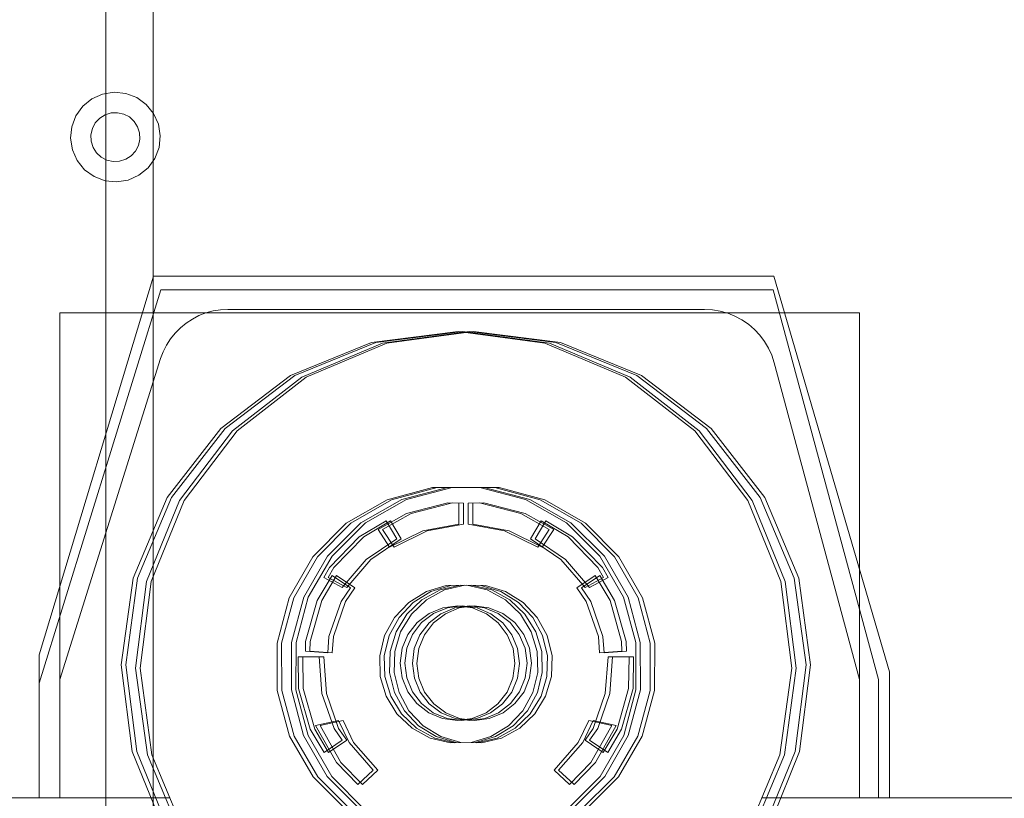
# Model space of a CAD drawing. Header units: metres. Extents: x 1314 to 1415, y -87 to -52.
# Tile 34 of 256: x 1326.73 to 1328.08, y -81.01 to -79.95. Entities that reach past the tile are written whole.
import ezdxf

# ---------------------------------------------------------------- set-up
doc = ezdxf.new("R2010")
doc.units = ezdxf.units.M
doc.header["$PDMODE"] = 65
doc.linetypes.add('AUSGEZOGEN', pattern=[0])
for name, color, linetype, lineweight in [('XR$2$Ansicht', 1, 'AUSGEZOGEN', 50), ('XR$2$Möblierung', 4, 'AUSGEZOGEN', 13), ('XR$2$Wand', 1, 'AUSGEZOGEN', 50), ('XR$3$Maßlinie 1_50', 7, 'AUSGEZOGEN', 25)]:
    doc.layers.add(name, color=color, linetype=linetype, lineweight=lineweight)
doc.styles.add('ARIAL', font='arial.ttf')
doc.dimstyles.new('DIMSTYLE_12', dxfattribs={"dimtxt": 0.175, "dimasz": 0.15, "dimexe": 0, "dimexo": 0, "dimgap": 0.0875, "dimtad": 2, "dimrnd": 0.005, "dimzin": 4, "dimdsep": 46, "dimtxsty": 'ARIAL', "dimblk1": 'ALL_ML_KREIS', "dimblk2": 'ALL_ML_KREIS', "dimsah": 1, "dimcen": 0, "dimclrd": 3, "dimclre": 3, "dimclrt": 3, "dimadec": 0, "dimazin": 0, "dimtfac": 1, "dimtdec": 0, "dimtix": 1, "dimtmove": 2, "dimatfit": 3, "dimfxl": 0, "dimtzin": 0, "dimlwd": 0, "dimlwe": 25, "dimarcsym": 0})
doc.dimstyles.new('DIMSTYLE_9', dxfattribs={"dimtxt": 0.125, "dimasz": 0.15, "dimexe": 0, "dimexo": 0, "dimgap": 0.0625, "dimtad": 2, "dimrnd": 0.005, "dimzin": 4, "dimdsep": 46, "dimtxsty": 'ARIAL', "dimblk1": 'ALL_ML_KREIS', "dimblk2": 'ALL_ML_KREIS', "dimsah": 1, "dimcen": 0, "dimclrd": 3, "dimclre": 3, "dimclrt": 3, "dimadec": 0, "dimazin": 0, "dimtfac": 1, "dimtdec": 0, "dimtix": 1, "dimtmove": 2, "dimatfit": 3, "dimfxl": 0, "dimtzin": 0, "dimlwd": 0, "dimlwe": 25, "dimarcsym": 0})

# ---------------------------------------------------------------- blocks, each defined once
blk = doc.blocks.new('COMPLEXOBJECT_2')
at = {"layer": 'XR$2$Möblierung', "color": 52, "linetype": 'AUSGEZOGEN', "lineweight": 13, "transparency": 33554687}
for p, q in [((1326.8474, -80.0477), (1326.8327, -80.0542)), ((1326.8632, -80.0451), (1326.8474, -80.0477)), ((1326.8792, -80.0468), (1326.8632, -80.0451)), ((1326.8942, -80.0525), (1326.8792, -80.0468)), ((1326.8203, -80.0644), (1326.8109, -80.0774)), ((1326.8327, -80.0542), (1326.8203, -80.0644)), ((1326.9072, -80.0619), (1326.8942, -80.0525)), ((1326.9173, -80.0743), (1326.9072, -80.0619)), ((1326.8109, -80.0774), (1326.8052, -80.0924)), ((1326.8509, -80.0762), (1326.8435, -80.0809)), ((1326.8592, -80.0735), (1326.8509, -80.0762)), ((1326.868, -80.0732), (1326.8592, -80.0735)), ((1326.8765, -80.0751), (1326.868, -80.0732)), ((1326.8843, -80.0791), (1326.8765, -80.0751)), ((1326.9239, -80.089), (1326.9173, -80.0743)), ((1326.8375, -80.0873), (1326.8335, -80.0951)), ((1326.8435, -80.0809), (1326.8375, -80.0873)), ((1326.8907, -80.0851), (1326.8843, -80.0791)), ((1326.8954, -80.0925), (1326.8907, -80.0851)), ((1326.9264, -80.1048), (1326.9239, -80.089)), ((1326.8052, -80.0924), (1326.8035, -80.1083)), ((1326.8335, -80.0951), (1326.8316, -80.1036)), ((1326.8316, -80.1036), (1326.832, -80.1123)), ((1326.898, -80.1008), (1326.8954, -80.0925)), ((1326.8984, -80.1095), (1326.898, -80.1008)), ((1326.9248, -80.1208), (1326.9264, -80.1048)), ((1326.8035, -80.1083), (1326.8061, -80.1242)), ((1326.832, -80.1123), (1326.8346, -80.1207)), ((1326.8924, -80.1258), (1326.8965, -80.1181)), ((1326.8965, -80.1181), (1326.8984, -80.1095)), ((1326.8061, -80.1242), (1326.8127, -80.1388)), ((1326.8346, -80.1207), (1326.8393, -80.1281)), ((1326.8393, -80.1281), (1326.8457, -80.134)), ((1326.8865, -80.1323), (1326.8924, -80.1258)), ((1326.9191, -80.1358), (1326.9248, -80.1208)), ((1326.8127, -80.1388), (1326.8228, -80.1513)), ((1326.8457, -80.134), (1326.8535, -80.1381)), ((1326.8535, -80.1381), (1326.862, -80.14)), ((1326.862, -80.14), (1326.8708, -80.1396)), ((1326.8708, -80.1396), (1326.8791, -80.137)), ((1326.8791, -80.137), (1326.8865, -80.1323)), ((1326.9097, -80.1488), (1326.9191, -80.1358)), ((1326.8228, -80.1513), (1326.8358, -80.1607)), ((1326.8826, -80.1655), (1326.8972, -80.1589)), ((1326.8972, -80.1589), (1326.9097, -80.1488)), ((1326.8358, -80.1607), (1326.8508, -80.1664)), ((1326.8508, -80.1664), (1326.8667, -80.168)), ((1326.8667, -80.168), (1326.8826, -80.1655)), ((1326.9174, -80.2974), (1326.7604, -80.8162)), ((1327.7668, -80.2974), (1326.9174, -80.2974)), ((1327.9251, -80.8391), (1327.7668, -80.2974)), ((1326.9274, -80.3157), (1326.7604, -80.8548)), ((1327.7656, -80.3157), (1326.9274, -80.3157)), ((1326.9274, -80.3157), (1326.9665, -80.3157)), ((1326.9665, -80.3157), (1327.7656, -80.3157)), ((1327.91, -80.8497), (1327.7656, -80.3157)), ((1326.7889, -80.8497), (1326.7889, -80.3476)), ((1327.8841, -80.3476), (1326.7889, -80.3476)), ((1326.7889, -80.3476), (1326.7889, -81.0117)), ((1326.989, -80.3476), (1326.9795, -80.3512)), ((1326.9988, -80.3449), (1326.989, -80.3476)), ((1327.0088, -80.3433), (1326.9988, -80.3449)), ((1327.019, -80.3428), (1327.0088, -80.3433)), ((1327.6718, -80.3428), (1327.019, -80.3428)), ((1327.6825, -80.3433), (1327.6718, -80.3428)), ((1327.6931, -80.3451), (1327.6825, -80.3433)), ((1327.7035, -80.348), (1327.6931, -80.3451)), ((1327.8841, -80.8497), (1327.8841, -80.3476)), ((1327.8841, -81.0117), (1327.8841, -80.3476)), ((1326.9704, -80.3559), (1326.9619, -80.3614)), ((1326.9795, -80.3512), (1326.9704, -80.3559)), ((1327.7135, -80.352), (1327.7035, -80.348)), ((1327.723, -80.3571), (1327.7135, -80.352)), ((1327.7318, -80.3631), (1327.723, -80.3571)), ((1326.9541, -80.3679), (1326.9469, -80.3751)), ((1326.9619, -80.3614), (1326.9541, -80.3679)), ((1327.2156, -80.388), (1327.3345, -80.373)), ((1327.3407, -80.373), (1327.2218, -80.388)), ((1327.3493, -80.373), (1327.2306, -80.3892)), ((1327.3555, -80.373), (1327.2368, -80.3892)), ((1327.3345, -80.373), (1327.4532, -80.3892)), ((1327.4594, -80.3892), (1327.3407, -80.373)), ((1327.4682, -80.388), (1327.3493, -80.373)), ((1327.4744, -80.388), (1327.3555, -80.373)), ((1327.74, -80.3701), (1327.7318, -80.3631)), ((1327.7474, -80.378), (1327.74, -80.3701)), ((1326.9406, -80.3831), (1326.9351, -80.3916)), ((1326.9469, -80.3751), (1326.9406, -80.3831)), ((1327.1046, -80.4333), (1327.2156, -80.388)), ((1327.2218, -80.388), (1327.1108, -80.4333)), ((1327.5792, -80.4333), (1327.4682, -80.388)), ((1327.5854, -80.4333), (1327.4744, -80.388)), ((1327.7538, -80.3865), (1327.7474, -80.378)), ((1327.7593, -80.3958), (1327.7538, -80.3865)), ((1326.9306, -80.4007), (1326.927, -80.4102)), ((1326.9351, -80.3916), (1326.9306, -80.4007)), ((1327.2306, -80.3892), (1327.1201, -80.4357)), ((1327.2368, -80.3892), (1327.1263, -80.4357)), ((1327.4532, -80.3892), (1327.5637, -80.4357)), ((1327.5699, -80.4357), (1327.4594, -80.3892)), ((1327.7638, -80.4056), (1327.7593, -80.3958)), ((1326.927, -80.4102), (1326.7889, -80.8497)), ((1327.7671, -80.4158), (1327.7638, -80.4056)), ((1327.8841, -80.8497), (1327.7671, -80.4158)), ((1327.0092, -80.5058), (1327.1046, -80.4333)), ((1327.1108, -80.4333), (1327.0154, -80.5058)), ((1327.1201, -80.4357), (1327.0254, -80.5091)), ((1327.1263, -80.4357), (1327.0316, -80.5091)), ((1327.5637, -80.4357), (1327.6584, -80.5091)), ((1327.6646, -80.5091), (1327.5699, -80.4357)), ((1327.6746, -80.5058), (1327.5792, -80.4333)), ((1327.6808, -80.5058), (1327.5854, -80.4333)), ((1326.9357, -80.6005), (1327.0092, -80.5058)), ((1327.0154, -80.5058), (1326.9419, -80.6005)), ((1327.0254, -80.5091), (1326.9529, -80.6046)), ((1327.0316, -80.5091), (1326.9591, -80.6046)), ((1327.6584, -80.5091), (1327.7309, -80.6046)), ((1327.7371, -80.6046), (1327.6646, -80.5091)), ((1327.7481, -80.6005), (1327.6746, -80.5058)), ((1327.7543, -80.6005), (1327.6808, -80.5058)), ((1327.2994, -80.5866), (1327.237, -80.6034)), ((1327.2432, -80.6034), (1327.3056, -80.5866)), ((1327.2573, -80.6031), (1327.3198, -80.5865)), ((1327.326, -80.5865), (1327.2635, -80.6031)), ((1327.364, -80.5865), (1327.2994, -80.5866)), ((1327.3056, -80.5866), (1327.3702, -80.5865)), ((1327.3198, -80.5865), (1327.3844, -80.5866)), ((1327.3906, -80.5866), (1327.326, -80.5865)), ((1327.4265, -80.6031), (1327.364, -80.5865)), ((1327.3702, -80.5865), (1327.4327, -80.6031)), ((1327.3844, -80.5866), (1327.4468, -80.6034)), ((1327.453, -80.6034), (1327.3906, -80.5866)), ((1326.8893, -80.711), (1326.9357, -80.6005)), ((1326.9419, -80.6005), (1326.8955, -80.711)), ((1327.237, -80.6034), (1327.181, -80.6358)), ((1327.1872, -80.6358), (1327.2432, -80.6034)), ((1327.2012, -80.6353), (1327.2573, -80.6031)), ((1327.2635, -80.6031), (1327.2074, -80.6353)), ((1327.4826, -80.6353), (1327.4265, -80.6031)), ((1327.4327, -80.6031), (1327.4888, -80.6353)), ((1327.4468, -80.6034), (1327.5028, -80.6358)), ((1327.509, -80.6358), (1327.453, -80.6034)), ((1327.7945, -80.711), (1327.7481, -80.6005)), ((1327.8007, -80.711), (1327.7543, -80.6005)), ((1326.9529, -80.6046), (1326.9076, -80.7155)), ((1326.9591, -80.6046), (1326.9138, -80.7155)), ((1327.3204, -80.6079), (1327.2638, -80.6223)), ((1327.27, -80.6223), (1327.3266, -80.6079)), ((1327.3355, -80.6081), (1327.3204, -80.6079)), ((1327.3266, -80.6079), (1327.3417, -80.6081)), ((1327.3355, -80.6369), (1327.3355, -80.6081)), ((1327.3417, -80.6081), (1327.3417, -80.6369)), ((1327.3483, -80.6081), (1327.3634, -80.6079)), ((1327.3483, -80.6369), (1327.3483, -80.6081)), ((1327.3696, -80.6079), (1327.3545, -80.6081)), ((1327.3545, -80.6081), (1327.3545, -80.6369)), ((1327.3634, -80.6079), (1327.42, -80.6223)), ((1327.4262, -80.6223), (1327.3696, -80.6079)), ((1327.7309, -80.6046), (1327.7762, -80.7155)), ((1327.7824, -80.7155), (1327.7371, -80.6046)), ((1327.2638, -80.6223), (1327.2247, -80.6442)), ((1327.2309, -80.6442), (1327.27, -80.6223)), ((1327.42, -80.6223), (1327.4591, -80.6442)), ((1327.4653, -80.6442), (1327.4262, -80.6223)), ((1327.181, -80.6358), (1327.1354, -80.6816)), ((1327.1416, -80.6816), (1327.1872, -80.6358)), ((1327.1554, -80.681), (1327.2012, -80.6353)), ((1327.2074, -80.6353), (1327.1617, -80.681)), ((1327.1988, -80.6543), (1327.2356, -80.6324)), ((1327.2418, -80.6324), (1327.205, -80.6543)), ((1327.2247, -80.6442), (1327.2405, -80.6683)), ((1327.2467, -80.6683), (1327.2309, -80.6442)), ((1327.2356, -80.6324), (1327.2503, -80.6571)), ((1327.2565, -80.6571), (1327.2418, -80.6324)), ((1327.2859, -80.6463), (1327.3355, -80.6369)), ((1327.3417, -80.6369), (1327.2921, -80.6463)), ((1327.3979, -80.6463), (1327.3483, -80.6369)), ((1327.3545, -80.6369), (1327.4041, -80.6463)), ((1327.4482, -80.6324), (1327.4335, -80.6571)), ((1327.4397, -80.6571), (1327.4544, -80.6324)), ((1327.4591, -80.6442), (1327.4433, -80.6683)), ((1327.485, -80.6543), (1327.4482, -80.6324)), ((1327.4495, -80.6683), (1327.4653, -80.6442)), ((1327.4544, -80.6324), (1327.4912, -80.6543)), ((1327.5283, -80.681), (1327.4826, -80.6353)), ((1327.4888, -80.6353), (1327.5346, -80.681)), ((1327.5028, -80.6358), (1327.5484, -80.6816)), ((1327.5546, -80.6816), (1327.509, -80.6358)), ((1327.1581, -80.6961), (1327.1988, -80.6543)), ((1327.205, -80.6543), (1327.1643, -80.6961)), ((1327.2503, -80.6571), (1327.2086, -80.6855)), ((1327.2148, -80.6855), (1327.2565, -80.6571)), ((1327.2405, -80.6683), (1327.2859, -80.6463)), ((1327.2921, -80.6463), (1327.2467, -80.6683)), ((1327.4433, -80.6683), (1327.3979, -80.6463)), ((1327.4041, -80.6463), (1327.4495, -80.6683)), ((1327.4335, -80.6571), (1327.4752, -80.6855)), ((1327.4814, -80.6855), (1327.4397, -80.6571)), ((1327.5257, -80.6961), (1327.485, -80.6543)), ((1327.4912, -80.6543), (1327.5319, -80.6961)), ((1327.1354, -80.6816), (1327.1031, -80.7377)), ((1327.1094, -80.7377), (1327.1416, -80.6816)), ((1327.123, -80.7369), (1327.1554, -80.681)), ((1327.1617, -80.681), (1327.1292, -80.7369)), ((1327.5608, -80.7369), (1327.5283, -80.681)), ((1327.5346, -80.681), (1327.567, -80.7369)), ((1327.5484, -80.6816), (1327.5807, -80.7377)), ((1327.5869, -80.7377), (1327.5546, -80.6816)), ((1327.1503, -80.71), (1327.1581, -80.6961)), ((1327.1643, -80.6961), (1327.1565, -80.71)), ((1327.2086, -80.6855), (1327.1756, -80.7237)), ((1327.1818, -80.7237), (1327.2148, -80.6855)), ((1327.4752, -80.6855), (1327.5082, -80.7237)), ((1327.5144, -80.7237), (1327.4814, -80.6855)), ((1327.5335, -80.71), (1327.5257, -80.6961)), ((1327.5319, -80.6961), (1327.5397, -80.71)), ((1326.873, -80.8297), (1326.8893, -80.711)), ((1326.8955, -80.711), (1326.8792, -80.8297)), ((1327.1618, -80.7071), (1327.1413, -80.7416)), ((1327.1475, -80.7416), (1327.168, -80.7071)), ((1327.1756, -80.7237), (1327.1503, -80.71)), ((1327.1565, -80.71), (1327.1818, -80.7237)), ((1327.1868, -80.7241), (1327.1618, -80.7071)), ((1327.168, -80.7071), (1327.193, -80.7241)), ((1327.497, -80.7241), (1327.522, -80.7071)), ((1327.5282, -80.7071), (1327.5032, -80.7241)), ((1327.5082, -80.7237), (1327.5335, -80.71)), ((1327.5397, -80.71), (1327.5144, -80.7237)), ((1327.522, -80.7071), (1327.5425, -80.7416)), ((1327.5282, -80.7071), (1327.5487, -80.7416)), ((1327.8108, -80.8297), (1327.7945, -80.711)), ((1327.817, -80.8297), (1327.8007, -80.711)), ((1326.9076, -80.7155), (1326.8926, -80.8344)), ((1326.9138, -80.7155), (1326.8988, -80.8344)), ((1327.174, -80.743), (1327.1868, -80.7241)), ((1327.193, -80.7241), (1327.1802, -80.743)), ((1327.291, -80.7293), (1327.3182, -80.7212)), ((1327.3244, -80.7212), (1327.2972, -80.7293)), ((1327.3372, -80.7205), (1327.3096, -80.7271)), ((1327.3159, -80.7271), (1327.3435, -80.7205)), ((1327.3182, -80.7212), (1327.3465, -80.7205)), ((1327.3528, -80.7205), (1327.3244, -80.7212)), ((1327.3656, -80.7212), (1327.3372, -80.7205)), ((1327.3435, -80.7205), (1327.3718, -80.7212)), ((1327.3465, -80.7205), (1327.3741, -80.7271)), ((1327.3804, -80.7271), (1327.3528, -80.7205)), ((1327.3928, -80.7293), (1327.3656, -80.7212)), ((1327.3718, -80.7212), (1327.3991, -80.7293)), ((1327.5098, -80.743), (1327.497, -80.7241)), ((1327.5032, -80.7241), (1327.5161, -80.743)), ((1327.7762, -80.7155), (1327.7912, -80.8344)), ((1327.7974, -80.8344), (1327.7824, -80.7155)), ((1327.1031, -80.7377), (1327.0865, -80.8001)), ((1327.0927, -80.8001), (1327.1094, -80.7377)), ((1327.1062, -80.7993), (1327.123, -80.7369)), ((1327.1292, -80.7369), (1327.1124, -80.7993)), ((1327.2667, -80.7441), (1327.291, -80.7293)), ((1327.2972, -80.7293), (1327.273, -80.7441)), ((1327.3096, -80.7271), (1327.2847, -80.7407)), ((1327.2909, -80.7407), (1327.3159, -80.7271)), ((1327.3741, -80.7271), (1327.3991, -80.7407)), ((1327.4053, -80.7407), (1327.3804, -80.7271)), ((1327.417, -80.7441), (1327.3928, -80.7293)), ((1327.3991, -80.7293), (1327.4233, -80.7441)), ((1327.5776, -80.7993), (1327.5608, -80.7369)), ((1327.567, -80.7369), (1327.5838, -80.7993)), ((1327.5807, -80.7377), (1327.5973, -80.8001)), ((1327.6035, -80.8001), (1327.5869, -80.7377)), ((1327.1413, -80.7416), (1327.1255, -80.7978)), ((1327.1317, -80.7978), (1327.1475, -80.7416)), ((1327.1574, -80.7907), (1327.174, -80.743)), ((1327.1802, -80.743), (1327.1636, -80.7907)), ((1327.2472, -80.7647), (1327.2667, -80.7441)), ((1327.273, -80.7441), (1327.2534, -80.7647)), ((1327.2847, -80.7407), (1327.2641, -80.7602)), ((1327.2703, -80.7602), (1327.2909, -80.7407)), ((1327.3135, -80.7516), (1327.2945, -80.7594)), ((1327.3007, -80.7594), (1327.3197, -80.7516)), ((1327.3297, -80.7517), (1327.3107, -80.7596)), ((1327.3338, -80.749), (1327.3135, -80.7516)), ((1327.3359, -80.7517), (1327.317, -80.7596)), ((1327.3197, -80.7516), (1327.34, -80.749)), ((1327.35, -80.749), (1327.3297, -80.7517)), ((1327.3541, -80.7517), (1327.3338, -80.749)), ((1327.3562, -80.749), (1327.3359, -80.7517)), ((1327.34, -80.749), (1327.3603, -80.7517)), ((1327.3703, -80.7516), (1327.35, -80.749)), ((1327.3731, -80.7596), (1327.3541, -80.7517)), ((1327.3765, -80.7516), (1327.3562, -80.749)), ((1327.3603, -80.7517), (1327.3793, -80.7596)), ((1327.3893, -80.7594), (1327.3703, -80.7516)), ((1327.3955, -80.7594), (1327.3765, -80.7516)), ((1327.3991, -80.7407), (1327.4197, -80.7602)), ((1327.4259, -80.7602), (1327.4053, -80.7407)), ((1327.4366, -80.7647), (1327.417, -80.7441)), ((1327.4233, -80.7441), (1327.4428, -80.7647)), ((1327.5264, -80.7907), (1327.5098, -80.743)), ((1327.5161, -80.743), (1327.5326, -80.7907)), ((1327.5425, -80.7416), (1327.5583, -80.7978)), ((1327.5645, -80.7978), (1327.5487, -80.7416)), ((1327.2337, -80.7896), (1327.2472, -80.7647)), ((1327.2534, -80.7647), (1327.2399, -80.7896)), ((1327.2641, -80.7602), (1327.2493, -80.7844)), ((1327.2555, -80.7844), (1327.2703, -80.7602)), ((1327.2945, -80.7594), (1327.2782, -80.7718)), ((1327.2844, -80.7718), (1327.3007, -80.7594)), ((1327.3107, -80.7596), (1327.2945, -80.7721)), ((1327.317, -80.7596), (1327.3007, -80.7721)), ((1327.3893, -80.7721), (1327.3731, -80.7596)), ((1327.3793, -80.7596), (1327.3955, -80.7721)), ((1327.4056, -80.7718), (1327.3893, -80.7594)), ((1327.4118, -80.7718), (1327.3955, -80.7594)), ((1327.4197, -80.7602), (1327.4345, -80.7844)), ((1327.4407, -80.7844), (1327.4259, -80.7602)), ((1327.4501, -80.7896), (1327.4366, -80.7647)), ((1327.4428, -80.7647), (1327.4564, -80.7896)), ((1327.2782, -80.7718), (1327.2657, -80.788)), ((1327.2719, -80.788), (1327.2844, -80.7718)), ((1327.2945, -80.7721), (1327.2821, -80.7884)), ((1327.3007, -80.7721), (1327.2883, -80.7884)), ((1327.4017, -80.7884), (1327.3893, -80.7721)), ((1327.3955, -80.7721), (1327.4079, -80.7884)), ((1327.4181, -80.788), (1327.4056, -80.7718)), ((1327.4243, -80.788), (1327.4118, -80.7718)), ((1327.1557, -80.8132), (1327.1574, -80.7907)), ((1327.1636, -80.7907), (1327.1619, -80.8132)), ((1327.227, -80.8172), (1327.2337, -80.7896)), ((1327.2399, -80.7896), (1327.2332, -80.8172)), ((1327.2493, -80.7844), (1327.2412, -80.8116)), ((1327.2475, -80.8116), (1327.2555, -80.7844)), ((1327.2657, -80.788), (1327.2578, -80.8069)), ((1327.264, -80.8069), (1327.2719, -80.788)), ((1327.2821, -80.7884), (1327.2743, -80.8074)), ((1327.2883, -80.7884), (1327.2805, -80.8074)), ((1327.4095, -80.8074), (1327.4017, -80.7884)), ((1327.4079, -80.7884), (1327.4157, -80.8074)), ((1327.426, -80.8069), (1327.4181, -80.788)), ((1327.4322, -80.8069), (1327.4243, -80.788)), ((1327.4345, -80.7844), (1327.4425, -80.8116)), ((1327.4488, -80.8116), (1327.4407, -80.7844)), ((1327.4568, -80.8172), (1327.4501, -80.7896)), ((1327.4564, -80.7896), (1327.463, -80.8172)), ((1327.5281, -80.8132), (1327.5264, -80.7907)), ((1327.5326, -80.7907), (1327.5343, -80.8132)), ((1327.0865, -80.8001), (1327.0866, -80.8648)), ((1327.0928, -80.8648), (1327.0927, -80.8001)), ((1327.1061, -80.864), (1327.1062, -80.7993)), ((1327.1124, -80.7993), (1327.1123, -80.864)), ((1327.1255, -80.7978), (1327.1253, -80.811)), ((1327.1315, -80.811), (1327.1317, -80.7978)), ((1327.5583, -80.7978), (1327.5585, -80.811)), ((1327.5647, -80.811), (1327.5645, -80.7978)), ((1327.5777, -80.864), (1327.5776, -80.7993)), ((1327.5838, -80.7993), (1327.5839, -80.864)), ((1327.5973, -80.8001), (1327.5972, -80.8648)), ((1327.6034, -80.8648), (1327.6035, -80.8001)), ((1326.7604, -80.8162), (1326.7604, -81.0117)), ((1327.1159, -80.8619), (1327.1154, -80.8187)), ((1327.1154, -80.8187), (1327.1442, -80.8187)), ((1327.1504, -80.8187), (1327.1216, -80.8187)), ((1327.1216, -80.8187), (1327.1222, -80.8619)), ((1327.1253, -80.811), (1327.1557, -80.8132)), ((1327.1619, -80.8132), (1327.1315, -80.811)), ((1327.1442, -80.8187), (1327.1478, -80.869)), ((1327.1541, -80.869), (1327.1504, -80.8187)), ((1327.2277, -80.8456), (1327.227, -80.8172)), ((1327.2332, -80.8172), (1327.234, -80.8456)), ((1327.2412, -80.8116), (1327.2405, -80.84)), ((1327.2467, -80.84), (1327.2475, -80.8116)), ((1327.2578, -80.8069), (1327.255, -80.8272)), ((1327.2613, -80.8272), (1327.264, -80.8069)), ((1327.2743, -80.8074), (1327.2717, -80.8277)), ((1327.2805, -80.8074), (1327.2779, -80.8277)), ((1327.4121, -80.8277), (1327.4095, -80.8074)), ((1327.4157, -80.8074), (1327.4183, -80.8277)), ((1327.4287, -80.8272), (1327.426, -80.8069)), ((1327.435, -80.8272), (1327.4322, -80.8069)), ((1327.4425, -80.8116), (1327.4433, -80.84)), ((1327.4495, -80.84), (1327.4488, -80.8116)), ((1327.456, -80.8456), (1327.4568, -80.8172)), ((1327.463, -80.8172), (1327.4623, -80.8456)), ((1327.5585, -80.811), (1327.5281, -80.8132)), ((1327.5343, -80.8132), (1327.5647, -80.811)), ((1327.5396, -80.8187), (1327.5359, -80.869)), ((1327.5684, -80.8187), (1327.5396, -80.8187)), ((1327.5422, -80.869), (1327.5458, -80.8187)), ((1327.5458, -80.8187), (1327.5746, -80.8187)), ((1327.5678, -80.8619), (1327.5684, -80.8187)), ((1327.5746, -80.8187), (1327.5741, -80.8619)), ((1326.8881, -80.9486), (1326.873, -80.8297)), ((1326.8792, -80.8297), (1326.8943, -80.9486)), ((1327.255, -80.8272), (1327.2577, -80.8476)), ((1327.2639, -80.8476), (1327.2613, -80.8272)), ((1327.2717, -80.8277), (1327.2744, -80.848)), ((1327.2779, -80.8277), (1327.2806, -80.848)), ((1327.4094, -80.848), (1327.4121, -80.8277)), ((1327.4183, -80.8277), (1327.4156, -80.848)), ((1327.4261, -80.8476), (1327.4287, -80.8272)), ((1327.4323, -80.8476), (1327.435, -80.8272)), ((1327.7957, -80.9486), (1327.8108, -80.8297)), ((1327.8019, -80.9486), (1327.817, -80.8297)), ((1326.8926, -80.8344), (1326.9089, -80.9532)), ((1326.8988, -80.8344), (1326.9151, -80.9532)), ((1327.2358, -80.8728), (1327.2277, -80.8456)), ((1327.234, -80.8456), (1327.242, -80.8728)), ((1327.2405, -80.84), (1327.2471, -80.8676)), ((1327.2534, -80.8676), (1327.2467, -80.84)), ((1327.4433, -80.84), (1327.4366, -80.8676)), ((1327.4429, -80.8676), (1327.4495, -80.84)), ((1327.448, -80.8728), (1327.456, -80.8456)), ((1327.4623, -80.8456), (1327.4542, -80.8728)), ((1327.7912, -80.8344), (1327.7749, -80.9532)), ((1327.7812, -80.9532), (1327.7974, -80.8344)), ((1327.9251, -81.0117), (1327.9251, -80.8391)), ((1326.7604, -80.8548), (1326.7604, -81.0117)), ((1326.7889, -80.8497), (1326.7889, -81.0117)), ((1327.2577, -80.8476), (1327.2654, -80.8665)), ((1327.2717, -80.8665), (1327.2639, -80.8476)), ((1327.2744, -80.848), (1327.2823, -80.867)), ((1327.2806, -80.848), (1327.2885, -80.867)), ((1327.4015, -80.867), (1327.4094, -80.848)), ((1327.4156, -80.848), (1327.4077, -80.867)), ((1327.4183, -80.8665), (1327.4261, -80.8476)), ((1327.4246, -80.8665), (1327.4323, -80.8476)), ((1327.8841, -81.0117), (1327.8841, -80.8497)), ((1327.91, -81.0117), (1327.91, -80.8497)), ((1327.0866, -80.8648), (1327.1035, -80.9272)), ((1327.1097, -80.9272), (1327.0928, -80.8648)), ((1327.1227, -80.9265), (1327.1061, -80.864)), ((1327.1123, -80.864), (1327.1289, -80.9265)), ((1327.1318, -80.918), (1327.1159, -80.8619)), ((1327.1222, -80.8619), (1327.138, -80.918)), ((1327.1478, -80.869), (1327.1644, -80.9167)), ((1327.1706, -80.9167), (1327.1541, -80.869)), ((1327.2506, -80.897), (1327.2358, -80.8728)), ((1327.242, -80.8728), (1327.2568, -80.897)), ((1327.2471, -80.8676), (1327.2607, -80.8926)), ((1327.2669, -80.8926), (1327.2534, -80.8676)), ((1327.2654, -80.8665), (1327.2779, -80.8828)), ((1327.2841, -80.8828), (1327.2717, -80.8665)), ((1327.2823, -80.867), (1327.2949, -80.8832)), ((1327.2885, -80.867), (1327.3011, -80.8832)), ((1327.3889, -80.8832), (1327.4015, -80.867)), ((1327.4077, -80.867), (1327.3951, -80.8832)), ((1327.4059, -80.8828), (1327.4183, -80.8665)), ((1327.4121, -80.8828), (1327.4246, -80.8665)), ((1327.4231, -80.8926), (1327.4366, -80.8676)), ((1327.4293, -80.8926), (1327.4429, -80.8676)), ((1327.4332, -80.897), (1327.448, -80.8728)), ((1327.4542, -80.8728), (1327.4394, -80.897)), ((1327.5359, -80.869), (1327.5194, -80.9167)), ((1327.5256, -80.9167), (1327.5422, -80.869)), ((1327.552, -80.918), (1327.5678, -80.8619)), ((1327.5741, -80.8619), (1327.5582, -80.918)), ((1327.5611, -80.9265), (1327.5777, -80.864)), ((1327.5839, -80.864), (1327.5673, -80.9265)), ((1327.5972, -80.8648), (1327.5803, -80.9272)), ((1327.5866, -80.9272), (1327.6034, -80.8648)), ((1327.2779, -80.8828), (1327.2941, -80.8954)), ((1327.3003, -80.8954), (1327.2841, -80.8828)), ((1327.2949, -80.8832), (1327.3112, -80.8956)), ((1327.3011, -80.8832), (1327.3174, -80.8956)), ((1327.3726, -80.8956), (1327.3889, -80.8832)), ((1327.3951, -80.8832), (1327.3788, -80.8956)), ((1327.3897, -80.8954), (1327.4059, -80.8828)), ((1327.3959, -80.8954), (1327.4121, -80.8828)), ((1327.2712, -80.9166), (1327.2506, -80.897)), ((1327.2568, -80.897), (1327.2774, -80.9166)), ((1327.2607, -80.8926), (1327.2802, -80.9131)), ((1327.2865, -80.9131), (1327.2669, -80.8926)), ((1327.2941, -80.8954), (1327.313, -80.9033)), ((1327.3192, -80.9033), (1327.3003, -80.8954)), ((1327.3112, -80.8956), (1327.3301, -80.9034)), ((1327.3174, -80.8956), (1327.3363, -80.9034)), ((1327.3537, -80.9034), (1327.3726, -80.8956)), ((1327.3788, -80.8956), (1327.3599, -80.9034)), ((1327.3708, -80.9033), (1327.3897, -80.8954)), ((1327.377, -80.9033), (1327.3959, -80.8954)), ((1327.4231, -80.8926), (1327.4035, -80.9131)), ((1327.4098, -80.9131), (1327.4293, -80.8926)), ((1327.4126, -80.9166), (1327.4332, -80.897)), ((1327.4394, -80.897), (1327.4188, -80.9166)), ((1327.1706, -80.9061), (1327.1391, -80.9127)), ((1327.1391, -80.9127), (1327.1676, -80.9636)), ((1327.1453, -80.9127), (1327.1769, -80.9061)), ((1327.1738, -80.9636), (1327.1453, -80.9127)), ((1327.1851, -80.936), (1327.1706, -80.9061)), ((1327.1769, -80.9061), (1327.1913, -80.936)), ((1327.2802, -80.9131), (1327.3045, -80.928)), ((1327.3107, -80.928), (1327.2865, -80.9131)), ((1327.313, -80.9033), (1327.3333, -80.906)), ((1327.3395, -80.906), (1327.3192, -80.9033)), ((1327.3301, -80.9034), (1327.3505, -80.906)), ((1327.3333, -80.906), (1327.3537, -80.9034)), ((1327.3363, -80.9034), (1327.3567, -80.906)), ((1327.3599, -80.9034), (1327.3395, -80.906)), ((1327.3505, -80.906), (1327.3708, -80.9033)), ((1327.3567, -80.906), (1327.377, -80.9033)), ((1327.4035, -80.9131), (1327.3793, -80.928)), ((1327.3856, -80.928), (1327.4098, -80.9131)), ((1327.4987, -80.936), (1327.5132, -80.9061)), ((1327.5194, -80.9061), (1327.5049, -80.936)), ((1327.5132, -80.9061), (1327.5447, -80.9127)), ((1327.5447, -80.9127), (1327.5162, -80.9636)), ((1327.5509, -80.9127), (1327.5194, -80.9061)), ((1327.5224, -80.9636), (1327.5509, -80.9127)), ((1327.1035, -80.9272), (1327.1359, -80.9832)), ((1327.1421, -80.9832), (1327.1097, -80.9272)), ((1327.1549, -80.9825), (1327.1227, -80.9265)), ((1327.1289, -80.9265), (1327.1612, -80.9825)), ((1327.1508, -80.95), (1327.1318, -80.918)), ((1327.138, -80.918), (1327.157, -80.95)), ((1327.1644, -80.9167), (1327.1756, -80.9331)), ((1327.1818, -80.9331), (1327.1706, -80.9167)), ((1327.2961, -80.9301), (1327.2712, -80.9166)), ((1327.2774, -80.9166), (1327.3024, -80.9301)), ((1327.3876, -80.9301), (1327.4126, -80.9166)), ((1327.4188, -80.9166), (1327.3939, -80.9301)), ((1327.5194, -80.9167), (1327.5082, -80.9331)), ((1327.5144, -80.9331), (1327.5256, -80.9167)), ((1327.5288, -80.9825), (1327.5611, -80.9265)), ((1327.533, -80.95), (1327.552, -80.918)), ((1327.5673, -80.9265), (1327.5351, -80.9825)), ((1327.5582, -80.918), (1327.5392, -80.95)), ((1327.5803, -80.9272), (1327.5479, -80.9832)), ((1327.5541, -80.9832), (1327.5866, -80.9272)), ((1327.1756, -80.9331), (1327.1508, -80.95)), ((1327.157, -80.95), (1327.1818, -80.9331)), ((1327.2181, -80.9742), (1327.1851, -80.936)), ((1327.1913, -80.936), (1327.2243, -80.9742)), ((1327.3237, -80.9367), (1327.2961, -80.9301)), ((1327.3024, -80.9301), (1327.33, -80.9367)), ((1327.3045, -80.928), (1327.3317, -80.936)), ((1327.3379, -80.936), (1327.3107, -80.928)), ((1327.3521, -80.936), (1327.3237, -80.9367)), ((1327.33, -80.9367), (1327.3583, -80.936)), ((1327.3317, -80.936), (1327.36, -80.9367)), ((1327.3663, -80.9367), (1327.3379, -80.936)), ((1327.3793, -80.928), (1327.3521, -80.936)), ((1327.3583, -80.936), (1327.3856, -80.928)), ((1327.36, -80.9367), (1327.3876, -80.9301)), ((1327.3939, -80.9301), (1327.3663, -80.9367)), ((1327.4657, -80.9742), (1327.4987, -80.936)), ((1327.5049, -80.936), (1327.4719, -80.9742)), ((1327.5082, -80.9331), (1327.533, -80.95)), ((1327.5392, -80.95), (1327.5144, -80.9331)), ((1326.9334, -81.0596), (1326.8881, -80.9486)), ((1326.8943, -80.9486), (1326.9396, -81.0596)), ((1326.9089, -80.9532), (1326.9553, -81.0637)), ((1326.9151, -80.9532), (1326.9615, -81.0637)), ((1327.7749, -80.9532), (1327.7285, -81.0637)), ((1327.7347, -81.0637), (1327.7812, -80.9532)), ((1327.7504, -81.0596), (1327.7957, -80.9486)), ((1327.7567, -81.0596), (1327.8019, -80.9486)), ((1327.1676, -80.9636), (1327.1969, -80.9937)), ((1327.2032, -80.9937), (1327.1738, -80.9636)), ((1327.5162, -80.9636), (1327.4869, -80.9937)), ((1327.4931, -80.9937), (1327.5224, -80.9636)), ((1327.1969, -80.9937), (1327.2181, -80.9742)), ((1327.2243, -80.9742), (1327.2032, -80.9937)), ((1327.4869, -80.9937), (1327.4657, -80.9742)), ((1327.4719, -80.9742), (1327.4931, -80.9937)), ((1327.1359, -80.9832), (1327.1817, -81.0288)), ((1327.1879, -81.0288), (1327.1421, -80.9832)), ((1327.2006, -81.0283), (1327.1549, -80.9825)), ((1327.1612, -80.9825), (1327.2068, -81.0283)), ((1327.4832, -81.0283), (1327.5288, -80.9825)), ((1327.5351, -80.9825), (1327.4894, -81.0283)), ((1327.5479, -80.9832), (1327.5021, -81.0288)), ((1327.5083, -81.0288), (1327.5541, -80.9832)), ((1326.7604, -81.0117), (1326.713, -81.0117)), ((1326.7889, -81.0117), (1326.7604, -81.0117)), ((1326.9397, -81.0117), (1326.7889, -81.0117)), ((1327.8841, -81.0117), (1327.7503, -81.0117)), ((1327.91, -81.0117), (1327.8841, -81.0117)), ((1327.8841, -81.0117), (1327.9251, -81.0117)), ((1328.0177, -81.0117), (1327.91, -81.0117)), ((1327.9251, -81.0117), (1328.0177, -81.0117)), ((1328.0177, -81.0117), (1328.5317, -81.0117))]:
    blk.add_line(p, q, dxfattribs=at)
blk = doc.blocks.new('ALL_ML_KREIS')
at = {"color": 0, "linetype": 'ByBlock', "lineweight": -2}
for p, q in [((0, -0.5), (0, 0.5)), ((-1, 0), (0.5, 0))]:
    blk.add_line(p, q, dxfattribs=at)
blk.add_circle((0, 0), 0.15, dxfattribs=at)
blk = doc.blocks.new('*D100')
at = {"layer": 'DEFPOINTS', "color": 3, "linetype": 'AUSGEZOGEN', "lineweight": 25, "transparency": 33554687}
for p in [(1318.1917, -74.2409), (1332.4917, -75.3797), (1318.1917, -83.7271)]:
    blk.add_point(p, dxfattribs=at)
at = {"layer": 'XR$3$Maßlinie 1_50', "color": 3, "linetype": 'AUSGEZOGEN', "lineweight": -2, "transparency": 33554687}
for p, q in [((1318.1917, -83.4271), (1318.1917, -83.7271)), ((1332.4917, -83.4271), (1332.4917, -83.7271)), ((1318.1917, -83.7271), (1332.4917, -83.7271))]:
    blk.add_line(p, q, dxfattribs=at)
at = {"layer": 'XR$3$Maßlinie 1_50', "color": 3, "linetype": 'AUSGEZOGEN', "lineweight": 25, "transparency": 33554687, "xscale": 0.15, "yscale": 0.15, "zscale": 0.15, "rotation": 180}
blk.add_blockref('ALL_ML_KREIS', (1318.1917, -83.7271), dxfattribs=at)
at = {"layer": 'XR$3$Maßlinie 1_50', "color": 3, "linetype": 'AUSGEZOGEN', "lineweight": 25, "transparency": 33554687, "xscale": 0.15, "yscale": 0.15, "zscale": 0.15}
blk.add_blockref('ALL_ML_KREIS', (1332.4917, -83.7271), dxfattribs=at)
at = {"layer": 'XR$3$Maßlinie 1_50', "color": 3, "linetype": 'AUSGEZOGEN', "lineweight": 25, "transparency": 33554687, "insert": (1325.3461, -83.6124), "char_height": 0.125, "width": 0.625, "attachment_point": 5, "style": 'ARIAL'}
blk.add_mtext('\\A1;{\\A1;{14.30\\H0.082500;\\S^ ;}}', dxfattribs=at)
blk = doc.blocks.new('*D103')
at = {"layer": 'DEFPOINTS', "color": 3, "linetype": 'AUSGEZOGEN', "lineweight": 25, "transparency": 33554687}
for p in [(1332.4917, -77.3423), (1318.1917, -77.5418), (1318.1917, -84.3412)]:
    blk.add_point(p, dxfattribs=at)
at = {"layer": 'XR$3$Maßlinie 1_50', "color": 3, "linetype": 'AUSGEZOGEN', "lineweight": -2, "transparency": 33554687}
for p, q in [((1318.1917, -84.0412), (1318.1917, -84.3412)), ((1332.4917, -84.0412), (1332.4917, -84.3412)), ((1318.1917, -84.3412), (1332.4917, -84.3412))]:
    blk.add_line(p, q, dxfattribs=at)
at = {"layer": 'XR$3$Maßlinie 1_50', "color": 3, "linetype": 'AUSGEZOGEN', "lineweight": 25, "transparency": 33554687, "xscale": 0.15, "yscale": 0.15, "zscale": 0.15, "rotation": 180}
blk.add_blockref('ALL_ML_KREIS', (1318.1917, -84.3412), dxfattribs=at)
at = {"layer": 'XR$3$Maßlinie 1_50', "color": 3, "linetype": 'AUSGEZOGEN', "lineweight": 25, "transparency": 33554687, "xscale": 0.15, "yscale": 0.15, "zscale": 0.15}
blk.add_blockref('ALL_ML_KREIS', (1332.4917, -84.3412), dxfattribs=at)
at = {"layer": 'XR$3$Maßlinie 1_50', "color": 3, "linetype": 'AUSGEZOGEN', "lineweight": 25, "transparency": 33554687, "insert": (1325.3481, -84.2007), "char_height": 0.175, "width": 0.875, "attachment_point": 5, "style": 'ARIAL'}
blk.add_mtext('\\A1;{\\fArial|i0|b1;\\A1;{14.30\\H0.115500;\\S^ ;}}', dxfattribs=at)
blk = doc.blocks.new('*D119')
at = {"layer": 'DEFPOINTS', "color": 3, "linetype": 'AUSGEZOGEN', "lineweight": 25, "transparency": 33554687}
for p in [(1318.5917, -77.0472), (1332.0917, -78.1019), (1318.5917, -83.1268)]:
    blk.add_point(p, dxfattribs=at)
at = {"layer": 'XR$3$Maßlinie 1_50', "color": 3, "linetype": 'AUSGEZOGEN', "lineweight": -2, "transparency": 33554687}
for p, q in [((1318.5917, -82.8268), (1318.5917, -83.1268)), ((1332.0917, -82.8218), (1332.0917, -83.1268)), ((1318.5917, -83.1268), (1332.0917, -83.1268))]:
    blk.add_line(p, q, dxfattribs=at)
at = {"layer": 'XR$3$Maßlinie 1_50', "color": 3, "linetype": 'AUSGEZOGEN', "lineweight": 25, "transparency": 33554687, "xscale": 0.15, "yscale": 0.15, "zscale": 0.15, "rotation": 180}
blk.add_blockref('ALL_ML_KREIS', (1318.5917, -83.1268), dxfattribs=at)
at = {"layer": 'XR$3$Maßlinie 1_50', "color": 3, "linetype": 'AUSGEZOGEN', "lineweight": 25, "transparency": 33554687, "xscale": 0.15, "yscale": 0.15, "zscale": 0.15}
blk.add_blockref('ALL_ML_KREIS', (1332.0917, -83.1268), dxfattribs=at)
at = {"layer": 'XR$3$Maßlinie 1_50', "color": 3, "linetype": 'AUSGEZOGEN', "lineweight": 25, "transparency": 33554687, "insert": (1325.3461, -83.0121), "char_height": 0.125, "width": 0.625, "attachment_point": 5, "style": 'ARIAL'}
blk.add_mtext('\\A1;{\\A1;{13.50\\H0.082500;\\S^ ;}}', dxfattribs=at)

msp = doc.modelspace()

# ---------------------------------------------------------------- linework, layer by layer
at = {"layer": 'XR$2$Ansicht', "color": 4, "linetype": 'AUSGEZOGEN', "lineweight": 13, "transparency": 33554687}
msp.add_line((1326.8517, -81.2911), (1326.8517, -79.0661), dxfattribs=at)
at = {"layer": 'XR$2$Wand', "color": 3, "linetype": 'AUSGEZOGEN', "lineweight": 13, "transparency": 33554687}
msp.add_line((1326.9167, -79.0011), (1326.9167, -81.2911), dxfattribs=at)

# ---------------------------------------------------------------- block references
at = {"layer": 'XR$2$Möblierung', "color": 52, "linetype": 'AUSGEZOGEN', "lineweight": 13, "transparency": 33554687}
msp.add_blockref('COMPLEXOBJECT_2', (0, 0), dxfattribs=at)

# ---------------------------------------------------------------- dimensions: what is measured, and where the dimension line sits
at = {"layer": 'XR$3$Maßlinie 1_50', "color": 3, "linetype": 'AUSGEZOGEN', "lineweight": 25, "transparency": 33554687}
for base, p1, p2, dimstyle, picture, middle in [((1332.4917, -83.7271), (1318.1917, -83.4271), (1332.4917, -83.4271), 'DIMSTYLE_9', '*D100', (1325.3461, -83.6124)), ((1332.0917, -83.1268), (1318.5917, -82.8268), (1332.0917, -82.8218), 'DIMSTYLE_9', '*D119', (1325.3461, -83.0121)), ((1332.4917, -84.3412), (1318.1917, -84.0412), (1332.4917, -84.0412), 'DIMSTYLE_12', '*D103', (1325.3481, -84.2007))]:
    dim = msp.add_linear_dim(base=base, p1=p1, p2=p2, dimstyle=dimstyle, override={"dimpost": '<>', "dimclrd": 3, "dimclre": 3, "dimclrt": 3, "dimlwd": 0, "dimlwe": 25}, dxfattribs=at)
    dim.commit()
    dim.dimension.update_dxf_attribs({"geometry": picture, "text_midpoint": middle, "dimtype": 160})

doc.saveas('drawing.dxf')
